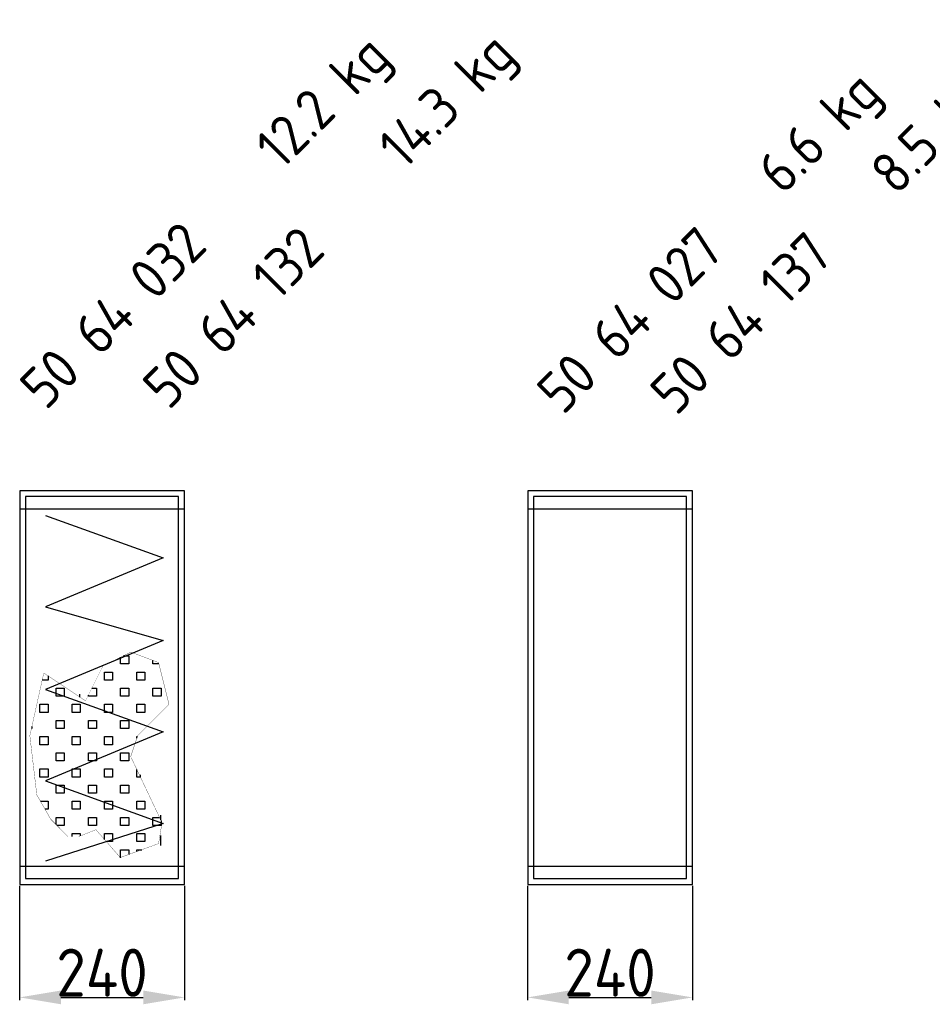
# Model space of a CAD drawing. Extents: x 1965 to 12366, y 538 to 8452.
# Tile 3 of 33: x 6639 to 7969, y 2269 to 3702. Entities that reach past the tile are written whole.
import ezdxf

# ---------------------------------------------------------------- set-up
doc = ezdxf.new("R2010")
doc.units = 0
doc.header["$LTSCALE"] = 2
doc.header["$PDMODE"] = 3
doc.header["$PDSIZE"] = 0.5
doc.linetypes.add('HIDDEN', pattern=[0.375, 0.25, -0.125])
doc.layers.get('DEFPOINTS').update_dxf_attribs({"linetype": 'CONTINUOUS'})
for name, color, linetype in [('DIMENSIONS', 5, 'CONTINUOUS'), ('HIDDEN', 4, 'HIDDEN'), ('MARK BV', 7, 'CONTINUOUS'), ('TEXT', 5, 'CONTINUOUS')]:
    doc.layers.add(name, color=color, linetype=linetype)
doc.styles.get("Standard").update_dxf_attribs({"font": 'ISOCP'})
doc.dimstyles.new('STANDARD$0', dxfattribs={"dimscale": 5, "dimtxt": 3, "dimasz": 3, "dimexe": 2, "dimexo": 1, "dimgap": 0.5, "dimtad": 1, "dimdec": 1, "dimdsep": 46, "dimtxsty": 'Standard', "dimcen": -1, "dimclrd": 256, "dimclre": 256, "dimclrt": 256, "dimadec": 0, "dimazin": 0, "dimtfac": 1, "dimtdec": 0, "dimtmove": 0, "dimatfit": 3, "dimfxl": 0, "dimtvp": 0.75, "dimtolj": 1, "dimtzin": 0, "dimarcsym": 0})

# ---------------------------------------------------------------- blocks, each defined once
blk = doc.blocks.new('*D53')
at = {"layer": 'DEFPOINTS', "color": 0}
for p in [(7379.4, 2443.2), (7619.4, 2443.2), (7619.4, 2278.6)]:
    blk.add_point(p, dxfattribs=at)
at = {"layer": 'DIMENSIONS', "lineweight": -2}
for p, q in [((7379.4, 2441.2), (7379.4, 2274.6)), ((7619.4, 2441.2), (7619.4, 2274.6)), ((7439.4, 2278.6), (7559.4, 2278.6))]:
    blk.add_line(p, q, dxfattribs=at)
at = {"layer": 'DIMENSIONS'}
for points in [[(7439.4, 2288.6), (7439.4, 2268.6), (7379.4, 2278.6)], [(7559.4, 2288.6), (7559.4, 2268.6), (7619.4, 2278.6)]]:
    blk.add_solid(points, dxfattribs=at)
at = {"layer": 'DIMENSIONS', "insert": (7499.4, 2314.6), "char_height": 70, "attachment_point": 5}
blk.add_mtext('\\A1;240', dxfattribs=at)
blk = doc.blocks.new('*D54')
at = {"layer": 'DEFPOINTS', "color": 0}
for p in [(6639.4, 2443.2), (6879.4, 2443.2), (6879.4, 2278.6)]:
    blk.add_point(p, dxfattribs=at)
at = {"layer": 'DIMENSIONS', "lineweight": -2}
for p, q in [((6639.4, 2441.2), (6639.4, 2274.6)), ((6879.4, 2441.2), (6879.4, 2274.6)), ((6699.4, 2278.6), (6819.4, 2278.6))]:
    blk.add_line(p, q, dxfattribs=at)
at = {"layer": 'DIMENSIONS'}
for points in [[(6699.4, 2288.6), (6699.4, 2268.6), (6639.4, 2278.6)], [(6819.4, 2288.6), (6819.4, 2268.6), (6879.4, 2278.6)]]:
    blk.add_solid(points, dxfattribs=at)
at = {"layer": 'DIMENSIONS', "insert": (6759.4, 2314.6), "char_height": 70, "attachment_point": 5}
blk.add_mtext('\\A1;240', dxfattribs=at)

msp = doc.modelspace()

# ---------------------------------------------------------------- linework, layer by layer
at = {"layer": 'HIDDEN'}
for p, q in [((6879.44, 2989.69), (6639.44, 2989.69)), ((7619.44, 2989.69), (7379.44, 2989.69)), ((6639.44, 2469.69), (6879.44, 2469.69)), ((7379.44, 2469.69), (7619.44, 2469.69))]:
    msp.add_line(p, q, dxfattribs=at)
at = {"layer": 'MARK BV'}
for p, q in [((6879.44, 3016.19), (6639.44, 3016.19)), ((6639.44, 3016.19), (6639.44, 2443.19)), ((6879.44, 2443.19), (6879.44, 3016.19)), ((7619.44, 3016.19), (7379.44, 3016.19)), ((7379.44, 3016.19), (7379.44, 2443.19)), ((7619.44, 2443.19), (7619.44, 3016.19)), ((6870.94, 3007.69), (6647.94, 3007.69)), ((6647.94, 3007.69), (6647.94, 2451.69)), ((6870.94, 2451.69), (6870.94, 3007.69)), ((7610.94, 3007.69), (7387.94, 3007.69)), ((7387.94, 3007.69), (7387.94, 2451.69)), ((7610.94, 2451.69), (7610.94, 3007.69)), ((6677.14, 2980.42), (6848.55, 2918.64)), ((6848.55, 2918.64), (6677.14, 2847.25)), ((6677.14, 2847.25), (6848.55, 2798.38)), ((6848.55, 2798.38), (6677.14, 2726.99)), ((6786.54, 2764.13), (6786.54, 2774.07)), ((6790.18, 2775.89), (6798.3, 2775.89)), ((6798.3, 2775.89), (6798.3, 2764.13)), ((6833.58, 2764.13), (6833.58, 2769.25)), ((6798.3, 2764.13), (6786.54, 2764.13)), ((6842.24, 2764.13), (6833.58, 2764.13)), ((6680.7, 2740.61), (6672.22, 2740.61)), ((6680.7, 2746.86), (6680.7, 2740.61)), ((6763.02, 2740.61), (6763.02, 2752.37)), ((6763.02, 2752.37), (6774.78, 2752.37)), ((6774.78, 2740.61), (6763.02, 2740.61)), ((6774.78, 2752.37), (6774.78, 2740.61)), ((6810.06, 2740.61), (6810.06, 2752.37)), ((6810.06, 2752.37), (6821.82, 2752.37)), ((6821.82, 2740.61), (6810.06, 2740.61)), ((6821.82, 2752.37), (6821.82, 2740.61)), ((6677.14, 2726.99), (6848.55, 2665.12)), ((6692.46, 2717.09), (6692.46, 2728.85)), ((6692.46, 2728.85), (6704.22, 2728.85)), ((6704.22, 2728.85), (6704.22, 2717.09)), ((6744.53, 2728.85), (6751.26, 2728.85)), ((6751.26, 2728.85), (6751.26, 2717.09)), ((6786.54, 2717.09), (6786.54, 2728.85)), ((6786.54, 2728.85), (6798.3, 2728.85)), ((6798.3, 2728.85), (6798.3, 2717.09)), ((6833.58, 2717.09), (6833.58, 2728.85)), ((6833.58, 2728.85), (6845.34, 2728.85)), ((6845.34, 2728.85), (6845.34, 2717.09)), ((6704.22, 2717.09), (6692.46, 2717.09)), ((6727.26, 2715.8), (6727.26, 2720.29)), ((6739.5, 2717.09), (6739.5, 2718.77)), ((6751.26, 2717.09), (6739.5, 2717.09)), ((6798.3, 2717.09), (6786.54, 2717.09)), ((6845.34, 2717.09), (6833.58, 2717.09)), ((6668.94, 2693.57), (6668.94, 2705.33)), ((6668.94, 2705.33), (6680.7, 2705.33)), ((6680.7, 2705.33), (6680.7, 2693.57)), ((6715.98, 2693.57), (6715.98, 2705.33)), ((6715.98, 2705.33), (6727.74, 2705.33)), ((6727.74, 2705.33), (6727.74, 2693.57)), ((6763.02, 2693.57), (6763.02, 2705.33)), ((6763.02, 2705.33), (6774.78, 2705.33)), ((6774.78, 2705.33), (6774.78, 2693.57)), ((6810.06, 2693.57), (6810.06, 2705.33)), ((6810.06, 2705.33), (6821.82, 2705.33)), ((6821.82, 2705.33), (6821.82, 2693.57)), ((6680.7, 2693.57), (6668.94, 2693.57)), ((6692.46, 2670.05), (6692.46, 2681.81)), ((6692.46, 2681.81), (6704.22, 2681.81)), ((6704.22, 2681.81), (6704.22, 2670.05)), ((6727.74, 2693.57), (6715.98, 2693.57)), ((6739.5, 2670.05), (6739.5, 2681.81)), ((6739.5, 2681.81), (6751.26, 2681.81)), ((6751.26, 2681.81), (6751.26, 2670.05)), ((6774.78, 2693.57), (6763.02, 2693.57)), ((6786.54, 2670.05), (6786.54, 2681.81)), ((6786.54, 2681.81), (6798.3, 2681.81)), ((6798.3, 2681.81), (6798.3, 2670.05)), ((6821.82, 2693.57), (6810.06, 2693.57)), ((6657.18, 2670.05), (6656.55, 2670.05)), ((6657.18, 2672.88), (6657.18, 2670.05)), ((6704.22, 2670.05), (6692.46, 2670.05)), ((6751.26, 2670.05), (6739.5, 2670.05)), ((6798.3, 2670.05), (6786.54, 2670.05)), ((6668.94, 2646.53), (6668.94, 2658.29)), ((6668.94, 2658.29), (6680.7, 2658.29)), ((6848.55, 2665.12), (6677.14, 2593.73)), ((6680.7, 2658.29), (6680.7, 2646.53)), ((6715.98, 2646.53), (6715.98, 2658.29)), ((6715.98, 2658.29), (6727.74, 2658.29)), ((6727.74, 2658.29), (6727.74, 2646.53)), ((6763.02, 2646.53), (6763.02, 2658.29)), ((6763.02, 2658.29), (6774.78, 2658.29)), ((6774.78, 2658.29), (6774.78, 2646.53)), ((6810.06, 2655.9), (6810.06, 2658.29)), ((6810.06, 2658.29), (6810.85, 2658.29)), ((6680.7, 2646.53), (6668.94, 2646.53)), ((6727.74, 2646.53), (6715.98, 2646.53)), ((6774.78, 2646.53), (6763.02, 2646.53)), ((6692.46, 2623.01), (6692.46, 2634.77)), ((6692.46, 2634.77), (6704.22, 2634.77)), ((6704.22, 2634.77), (6704.22, 2623.01)), ((6739.5, 2623.01), (6739.5, 2634.77)), ((6739.5, 2634.77), (6751.26, 2634.77)), ((6751.26, 2634.77), (6751.26, 2623.01)), ((6786.54, 2623.01), (6786.54, 2634.77)), ((6786.54, 2634.77), (6798.3, 2634.77)), ((6798.3, 2634.77), (6798.3, 2623.01)), ((6668.94, 2599.49), (6668.94, 2611.25)), ((6668.94, 2611.25), (6680.7, 2611.25)), ((6680.7, 2611.25), (6680.7, 2599.49)), ((6704.22, 2623.01), (6692.46, 2623.01)), ((6715.98, 2599.49), (6715.98, 2611.25)), ((6715.98, 2611.25), (6727.74, 2611.25)), ((6727.74, 2611.25), (6727.74, 2599.49)), ((6751.26, 2623.01), (6739.5, 2623.01)), ((6763.02, 2599.49), (6763.02, 2611.25)), ((6763.02, 2611.25), (6774.78, 2611.25)), ((6774.78, 2611.25), (6774.78, 2599.49)), ((6798.3, 2623.01), (6786.54, 2623.01)), ((6810.06, 2599.49), (6810.06, 2610.57)), ((6680.7, 2599.49), (6668.94, 2599.49)), ((6727.74, 2599.49), (6715.98, 2599.49)), ((6774.78, 2599.49), (6763.02, 2599.49)), ((6815.3, 2599.49), (6810.06, 2599.49)), ((6815.46, 2599.16), (6815.46, 2602.69)), ((6677.14, 2593.73), (6848.55, 2531.87)), ((6692.46, 2575.97), (6692.46, 2587.73)), ((6692.46, 2587.73), (6704.22, 2587.73)), ((6704.22, 2587.73), (6704.22, 2575.97)), ((6739.5, 2575.97), (6739.5, 2587.73)), ((6739.5, 2587.73), (6751.26, 2587.73)), ((6751.26, 2587.73), (6751.26, 2575.97)), ((6786.54, 2575.97), (6786.54, 2587.73)), ((6786.54, 2587.73), (6798.3, 2587.73)), ((6798.3, 2587.73), (6798.3, 2575.97)), ((6704.22, 2575.97), (6692.46, 2575.97)), ((6751.26, 2575.97), (6739.5, 2575.97)), ((6798.3, 2575.97), (6786.54, 2575.97)), ((6669.7, 2564.21), (6680.7, 2564.21)), ((6680.7, 2552.45), (6676.42, 2552.45)), ((6680.7, 2564.21), (6680.7, 2552.45)), ((6715.98, 2552.45), (6715.98, 2564.21)), ((6715.98, 2564.21), (6727.74, 2564.21)), ((6727.74, 2552.45), (6715.98, 2552.45)), ((6727.74, 2564.21), (6727.74, 2552.45)), ((6763.02, 2552.45), (6763.02, 2564.21)), ((6763.02, 2564.21), (6774.78, 2564.21)), ((6774.78, 2552.45), (6763.02, 2552.45)), ((6774.78, 2564.21), (6774.78, 2552.45)), ((6810.06, 2552.45), (6810.06, 2564.21)), ((6810.06, 2564.21), (6821.82, 2564.21)), ((6821.82, 2552.45), (6810.06, 2552.45)), ((6821.82, 2564.21), (6821.82, 2552.45)), ((6692.46, 2530.22), (6692.46, 2540.69)), ((6692.46, 2540.69), (6704.22, 2540.69)), ((6704.22, 2540.69), (6704.22, 2528.93)), ((6739.5, 2528.93), (6739.5, 2540.69)), ((6739.5, 2540.69), (6751.26, 2540.69)), ((6751.26, 2540.69), (6751.26, 2528.93)), ((6786.54, 2528.93), (6786.54, 2540.69)), ((6786.54, 2540.69), (6798.3, 2540.69)), ((6798.3, 2540.69), (6798.3, 2528.93)), ((6833.58, 2528.93), (6833.58, 2540.69)), ((6833.58, 2540.69), (6843.13, 2540.69)), ((6844.86, 2537.05), (6844.86, 2543.89)), ((6848.55, 2531.87), (6677.14, 2477.19)), ((6704.22, 2528.93), (6693.75, 2528.93)), ((6751.26, 2528.93), (6739.5, 2528.93)), ((6798.3, 2528.93), (6786.54, 2528.93)), ((6845.34, 2528.93), (6833.58, 2528.93)), ((6845.34, 2536.04), (6845.34, 2528.93)), ((6715.98, 2512.68), (6715.98, 2517.17)), ((6715.98, 2517.17), (6727.74, 2517.17)), ((6727.74, 2517.17), (6727.74, 2513.7)), ((6763.02, 2508.53), (6763.02, 2517.17)), ((6763.02, 2517.17), (6774.78, 2517.17)), ((6774.78, 2517.17), (6774.78, 2505.41)), ((6810.06, 2505.41), (6810.06, 2517.17)), ((6810.06, 2517.17), (6821.82, 2517.17)), ((6821.82, 2517.17), (6821.82, 2505.41)), ((6844.86, 2499.79), (6844.86, 2514.49)), ((6774.78, 2505.41), (6765.75, 2505.41)), ((6821.82, 2505.41), (6810.06, 2505.41)), ((6786.54, 2481.89), (6786.54, 2493.65)), ((6786.54, 2493.65), (6798.3, 2493.65)), ((6798.3, 2493.65), (6798.3, 2486.74)), ((6810.06, 2491.01), (6810.06, 2493.65)), ((6810.06, 2493.65), (6817.31, 2493.65)), ((6647.94, 2451.69), (6870.94, 2451.69)), ((7387.94, 2451.69), (7610.94, 2451.69)), ((6639.44, 2443.19), (6879.44, 2443.19)), ((7379.44, 2443.19), (7619.44, 2443.19))]:
    msp.add_line(p, q, dxfattribs=at)
at = {"layer": 'MARK BV', "const_width": 0.392}
msp.add_lwpolyline([(6709.99, 2512.68), (6684.65, 2538.03), (6664.39, 2573.52), (6654.25, 2659.72), (6674.52, 2750.98), (6735.32, 2710.42), (6760.66, 2761.12), (6801.19, 2781.4), (6841.73, 2766.19), (6856.93, 2705.35), (6811.33, 2659.72), (6801.19, 2629.3), (6846.8, 2532.96), (6841.73, 2502.54), (6785.99, 2482.26), (6750.52, 2522.82), (6725.19, 2512.68)], close=True, dxfattribs=at)

# ---------------------------------------------------------------- texts
at = {"layer": 'TEXT'}
for s, p in [('12.2 kg', (7020.77, 3481.9)), ('14.3 kg', (7199.65, 3482.1)), ('6.6 kg', (7751.32, 3445.54)), ('8.5 kg', (7916.31, 3444.35)), ('50 64 032', (6677.7, 3132.12)), ('50 64 132', (6856.58, 3132.33)), ('50 64 027', (7430.87, 3125.09)), ('50 64 137', (7595.86, 3123.9))]:
    msp.add_text(s, height=60, rotation=45, dxfattribs=at).set_placement(p)

# ---------------------------------------------------------------- dimensions: what is measured, and where the dimension line sits
at = {"layer": 'DIMENSIONS'}
for base, p1, p2, picture, middle in [((6879.44, 2278.56), (6639.44, 2443.19), (6879.44, 2443.19), '*D54', (6759.44, 2314.56)), ((7619.44, 2278.56), (7379.44, 2443.19), (7619.44, 2443.19), '*D53', (7499.44, 2314.56))]:
    dim = msp.add_linear_dim(base=base, p1=p1, p2=p2, dimstyle='STANDARD$0', override={"dimscale": 2, "dimtxt": 35, "dimasz": 30, "dimtvp": 7.5}, dxfattribs=at)
    dim.commit()
    dim.dimension.update_dxf_attribs({"geometry": picture, "text_midpoint": middle})

doc.saveas('drawing.dxf')
